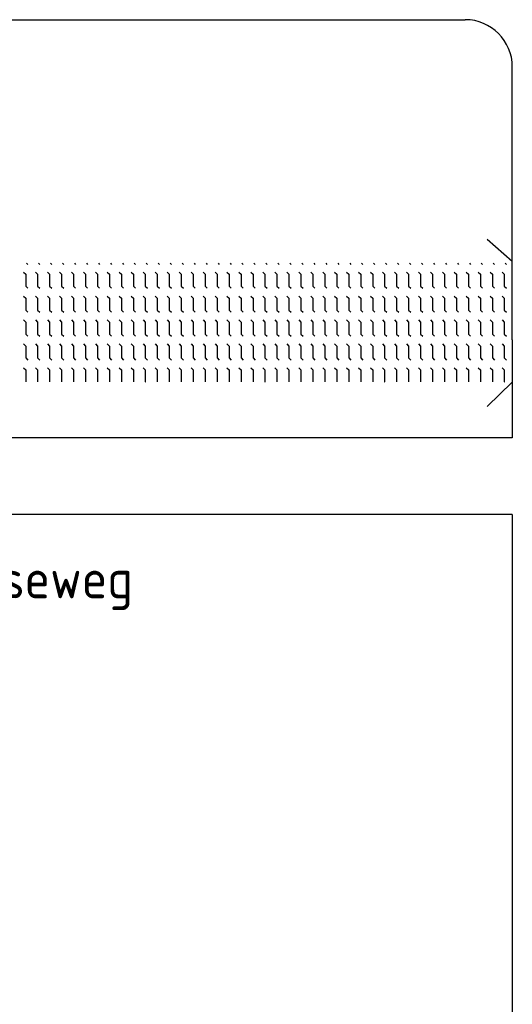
# Model space of a CAD drawing. Header units: metres. Extents: x 361 to 17834, y -7429 to 4908.
# Tile 23 of 29: x 11358 to 11558, y -162 to 236. Entities that reach past the tile are written whole.
import ezdxf

# ---------------------------------------------------------------- set-up
doc = ezdxf.new("R2010")
doc.units = ezdxf.units.M
doc.layers.add('VBL-XX-ONDERGROND', color=7, linetype='Continuous')
doc.styles.add('ISO', font='ISO.SHX')

# ---------------------------------------------------------------- blocks, each defined once
blk = doc.blocks.new('*X32')
at = {"color": 0}
for p, q in [((-832.2, 2673), (-824.7, 2680.5)), ((-775.5, 2653.5), (-762, 2667)), ((-762, 2667), (-685.8, 2667)), ((-685.8, 2667), (-672.3, 2680.5)), ((-623.1, 2653.5), (-609.6, 2667)), ((-609.6, 2667), (-533.4, 2667)), ((-533.4, 2667), (-519.9, 2680.5)), ((-470.7, 2653.5), (-457.2, 2667)), ((-457.2, 2667), (-381, 2667)), ((-381, 2667), (-367.5, 2680.5)), ((-318.3, 2653.5), (-304.8, 2667)), ((-304.8, 2667), (-228.6, 2667)), ((-228.6, 2667), (-215.1, 2680.5)), ((-165.9, 2653.5), (-152.4, 2667)), ((-152.4, 2667), (-76.2, 2667)), ((-76.2, 2667), (-76, 2667.2)), ((-832.2, 2596.8), (-824.7, 2604.3)), ((-775.5, 2577.3), (-762, 2590.8)), ((-762, 2590.8), (-685.8, 2590.8)), ((-685.8, 2590.8), (-672.3, 2604.3)), ((-623.1, 2577.3), (-609.6, 2590.8)), ((-609.6, 2590.8), (-533.4, 2590.8)), ((-533.4, 2590.8), (-519.9, 2604.3)), ((-470.7, 2577.3), (-457.2, 2590.8)), ((-457.2, 2590.8), (-381, 2590.8)), ((-381, 2590.8), (-367.5, 2604.3)), ((-318.3, 2577.3), (-304.8, 2590.8)), ((-304.8, 2590.8), (-228.6, 2590.8)), ((-228.6, 2590.8), (-215.1, 2604.3)), ((-165.9, 2577.3), (-152.4, 2590.8)), ((-152.4, 2590.8), (-76.2, 2590.8)), ((-76.2, 2590.8), (-76, 2591)), ((-832.2, 2520.6), (-824.7, 2528.1)), ((-775.5, 2501.1), (-762, 2514.6)), ((-762, 2514.6), (-685.8, 2514.6)), ((-685.8, 2514.6), (-672.3, 2528.1)), ((-623.1, 2501.1), (-609.6, 2514.6)), ((-609.6, 2514.6), (-533.4, 2514.6)), ((-533.4, 2514.6), (-519.9, 2528.1)), ((-470.7, 2501.1), (-457.2, 2514.6)), ((-457.2, 2514.6), (-381, 2514.6)), ((-381, 2514.6), (-367.5, 2528.1)), ((-318.3, 2501.1), (-304.8, 2514.6)), ((-304.8, 2514.6), (-228.6, 2514.6)), ((-228.6, 2514.6), (-215.1, 2528.1)), ((-165.9, 2501.1), (-152.4, 2514.6)), ((-152.4, 2514.6), (-76.2, 2514.6)), ((-76.2, 2514.6), (-76, 2514.8)), ((-832.2, 2444.4), (-824.7, 2451.9)), ((-685.8, 2438.4), (-672.3, 2451.9)), ((-533.4, 2438.4), (-519.9, 2451.9)), ((-381, 2438.4), (-367.5, 2451.9)), ((-228.6, 2438.4), (-215.1, 2451.9)), ((-775.5, 2424.9), (-762, 2438.4)), ((-762, 2438.4), (-685.8, 2438.4)), ((-623.1, 2424.9), (-609.6, 2438.4)), ((-609.6, 2438.4), (-533.4, 2438.4)), ((-470.7, 2424.9), (-457.2, 2438.4)), ((-457.2, 2438.4), (-381, 2438.4)), ((-318.3, 2424.9), (-304.8, 2438.4)), ((-304.8, 2438.4), (-228.6, 2438.4)), ((-165.9, 2424.9), (-152.4, 2438.4)), ((-152.4, 2438.4), (-76.2, 2438.4)), ((-76.2, 2438.4), (-76, 2438.6)), ((-832.2, 2368.2), (-824.7, 2375.7)), ((-775.5, 2348.7), (-762, 2362.2)), ((-762, 2362.2), (-685.8, 2362.2)), ((-685.8, 2362.2), (-672.3, 2375.7)), ((-623.1, 2348.7), (-609.6, 2362.2)), ((-609.6, 2362.2), (-533.4, 2362.2)), ((-533.4, 2362.2), (-519.9, 2375.7)), ((-470.7, 2348.7), (-457.2, 2362.2)), ((-457.2, 2362.2), (-381, 2362.2)), ((-381, 2362.2), (-367.5, 2375.7)), ((-318.3, 2348.7), (-304.8, 2362.2)), ((-304.8, 2362.2), (-228.6, 2362.2)), ((-228.6, 2362.2), (-215.1, 2375.7)), ((-165.9, 2348.7), (-152.4, 2362.2)), ((-152.4, 2362.2), (-76.2, 2362.2)), ((-76.2, 2362.2), (-76, 2362.4)), ((-832.2, 2292), (-824.7, 2299.5)), ((-775.5, 2272.5), (-762, 2286)), ((-762, 2286), (-685.8, 2286)), ((-685.8, 2286), (-672.3, 2299.5)), ((-623.1, 2272.5), (-609.6, 2286)), ((-609.6, 2286), (-533.4, 2286)), ((-533.4, 2286), (-519.9, 2299.5)), ((-470.7, 2272.5), (-457.2, 2286)), ((-457.2, 2286), (-381, 2286)), ((-381, 2286), (-367.5, 2299.5)), ((-318.3, 2272.5), (-304.8, 2286)), ((-304.8, 2286), (-228.6, 2286)), ((-228.6, 2286), (-215.1, 2299.5)), ((-165.9, 2272.5), (-152.4, 2286)), ((-152.4, 2286), (-76.2, 2286)), ((-76.2, 2286), (-76, 2286.2)), ((-832.2, 2215.8), (-824.7, 2223.3)), ((-775.5, 2196.3), (-762, 2209.8)), ((-762, 2209.8), (-685.8, 2209.8)), ((-685.8, 2209.8), (-672.3, 2223.3)), ((-623.1, 2196.3), (-609.6, 2209.8)), ((-609.6, 2209.8), (-533.4, 2209.8)), ((-533.4, 2209.8), (-519.9, 2223.3)), ((-470.7, 2196.3), (-457.2, 2209.8)), ((-457.2, 2209.8), (-381, 2209.8)), ((-381, 2209.8), (-367.5, 2223.3)), ((-318.3, 2196.3), (-304.8, 2209.8)), ((-304.8, 2209.8), (-228.6, 2209.8)), ((-228.6, 2209.8), (-215.1, 2223.3)), ((-165.9, 2196.3), (-152.4, 2209.8)), ((-152.4, 2209.8), (-76.2, 2209.8)), ((-76.2, 2209.8), (-76, 2210)), ((-832.2, 2139.6), (-824.7, 2147.1)), ((-775.5, 2120.1), (-762, 2133.6)), ((-762, 2133.6), (-685.8, 2133.6)), ((-685.8, 2133.6), (-672.3, 2147.1)), ((-623.1, 2120.1), (-609.6, 2133.6)), ((-609.6, 2133.6), (-533.4, 2133.6)), ((-533.4, 2133.6), (-519.9, 2147.1)), ((-470.7, 2120.1), (-457.2, 2133.6)), ((-457.2, 2133.6), (-381, 2133.6)), ((-381, 2133.6), (-367.5, 2147.1)), ((-318.3, 2120.1), (-304.8, 2133.6)), ((-304.8, 2133.6), (-228.6, 2133.6)), ((-228.6, 2133.6), (-215.1, 2147.1)), ((-165.9, 2120.1), (-152.4, 2133.6)), ((-152.4, 2133.6), (-76.2, 2133.6)), ((-76.2, 2133.6), (-76, 2133.8)), ((-832.2, 2063.4), (-824.7, 2070.9)), ((-685.8, 2057.4), (-672.3, 2070.9)), ((-533.4, 2057.4), (-519.9, 2070.9)), ((-381, 2057.4), (-367.5, 2070.9)), ((-228.6, 2057.4), (-215.1, 2070.9)), ((-775.5, 2043.9), (-762, 2057.4)), ((-762, 2057.4), (-685.8, 2057.4)), ((-623.1, 2043.9), (-609.6, 2057.4)), ((-609.6, 2057.4), (-533.4, 2057.4)), ((-470.7, 2043.9), (-457.2, 2057.4)), ((-457.2, 2057.4), (-381, 2057.4)), ((-318.3, 2043.9), (-304.8, 2057.4)), ((-304.8, 2057.4), (-228.6, 2057.4)), ((-165.9, 2043.9), (-152.4, 2057.4)), ((-152.4, 2057.4), (-76.2, 2057.4)), ((-76.2, 2057.4), (-76, 2057.6)), ((-832.2, 1987.2), (-824.7, 1994.7)), ((-775.5, 1967.7), (-762, 1981.2)), ((-762, 1981.2), (-685.8, 1981.2)), ((-685.8, 1981.2), (-672.3, 1994.7)), ((-623.1, 1967.7), (-609.6, 1981.2)), ((-609.6, 1981.2), (-533.4, 1981.2)), ((-533.4, 1981.2), (-519.9, 1994.7)), ((-470.7, 1967.7), (-457.2, 1981.2)), ((-457.2, 1981.2), (-381, 1981.2)), ((-381, 1981.2), (-367.5, 1994.7)), ((-318.3, 1967.7), (-304.8, 1981.2)), ((-304.8, 1981.2), (-228.6, 1981.2)), ((-228.6, 1981.2), (-215.1, 1994.7)), ((-165.9, 1967.7), (-152.4, 1981.2)), ((-152.4, 1981.2), (-76.2, 1981.2)), ((-76.2, 1981.2), (-76, 1981.4)), ((-832.2, 1911), (-824.7, 1918.5)), ((-775.5, 1891.5), (-762, 1905)), ((-762, 1905), (-685.8, 1905)), ((-685.8, 1905), (-672.3, 1918.5)), ((-623.1, 1891.5), (-609.6, 1905)), ((-609.6, 1905), (-533.4, 1905)), ((-533.4, 1905), (-519.9, 1918.5)), ((-470.7, 1891.5), (-457.2, 1905)), ((-457.2, 1905), (-381, 1905)), ((-381, 1905), (-367.5, 1918.5)), ((-318.3, 1891.5), (-304.8, 1905)), ((-304.8, 1905), (-228.6, 1905)), ((-228.6, 1905), (-215.1, 1918.5)), ((-165.9, 1891.5), (-152.4, 1905)), ((-152.4, 1905), (-76.2, 1905)), ((-76.2, 1905), (-76, 1905.2)), ((-832.2, 1834.8), (-824.7, 1842.3)), ((-775.5, 1815.3), (-762, 1828.8)), ((-762, 1828.8), (-685.8, 1828.8)), ((-685.8, 1828.8), (-672.3, 1842.3)), ((-623.1, 1815.3), (-609.6, 1828.8)), ((-609.6, 1828.8), (-533.4, 1828.8)), ((-533.4, 1828.8), (-519.9, 1842.3)), ((-470.7, 1815.3), (-457.2, 1828.8)), ((-457.2, 1828.8), (-381, 1828.8)), ((-381, 1828.8), (-367.5, 1842.3)), ((-318.3, 1815.3), (-304.8, 1828.8)), ((-304.8, 1828.8), (-228.6, 1828.8)), ((-228.6, 1828.8), (-215.1, 1842.3)), ((-165.9, 1815.3), (-152.4, 1828.8)), ((-152.4, 1828.8), (-76.2, 1828.8)), ((-76.2, 1828.8), (-76, 1829)), ((-832.2, 1758.6), (-824.7, 1766.1)), ((-685.8, 1752.6), (-672.3, 1766.1)), ((-533.4, 1752.6), (-519.9, 1766.1)), ((-381, 1752.6), (-367.5, 1766.1)), ((-228.6, 1752.6), (-215.1, 1766.1)), ((-775.5, 1739.1), (-762, 1752.6)), ((-762, 1752.6), (-685.8, 1752.6)), ((-623.1, 1739.1), (-609.6, 1752.6)), ((-609.6, 1752.6), (-533.4, 1752.6)), ((-470.7, 1739.1), (-457.2, 1752.6)), ((-457.2, 1752.6), (-381, 1752.6)), ((-318.3, 1739.1), (-304.8, 1752.6)), ((-304.8, 1752.6), (-228.6, 1752.6)), ((-165.9, 1739.1), (-152.4, 1752.6)), ((-152.4, 1752.6), (-76.2, 1752.6)), ((-76.2, 1752.6), (-76, 1752.8)), ((-832.2, 1682.4), (-824.7, 1689.9)), ((-775.5, 1662.9), (-762, 1676.4)), ((-762, 1676.4), (-685.8, 1676.4)), ((-685.8, 1676.4), (-672.3, 1689.9)), ((-623.1, 1662.9), (-609.6, 1676.4)), ((-609.6, 1676.4), (-533.4, 1676.4)), ((-533.4, 1676.4), (-519.9, 1689.9)), ((-470.7, 1662.9), (-457.2, 1676.4)), ((-457.2, 1676.4), (-381, 1676.4)), ((-381, 1676.4), (-367.5, 1689.9)), ((-318.3, 1662.9), (-304.8, 1676.4)), ((-304.8, 1676.4), (-228.6, 1676.4)), ((-228.6, 1676.4), (-215.1, 1689.9)), ((-165.9, 1662.9), (-152.4, 1676.4)), ((-152.4, 1676.4), (-76.2, 1676.4)), ((-76.2, 1676.4), (-76, 1676.6)), ((-832.2, 1606.2), (-824.7, 1613.7)), ((-775.5, 1586.7), (-762, 1600.2)), ((-762, 1600.2), (-685.8, 1600.2)), ((-685.8, 1600.2), (-672.3, 1613.7)), ((-623.1, 1586.7), (-609.6, 1600.2)), ((-609.6, 1600.2), (-533.4, 1600.2)), ((-533.4, 1600.2), (-519.9, 1613.7)), ((-470.7, 1586.7), (-457.2, 1600.2)), ((-457.2, 1600.2), (-381, 1600.2)), ((-381, 1600.2), (-367.5, 1613.7)), ((-318.3, 1586.7), (-304.8, 1600.2)), ((-304.8, 1600.2), (-228.6, 1600.2)), ((-228.6, 1600.2), (-215.1, 1613.7)), ((-165.9, 1586.7), (-152.4, 1600.2)), ((-152.4, 1600.2), (-76.2, 1600.2)), ((-76.2, 1600.2), (-76, 1600.4)), ((-832.2, 1530), (-824.7, 1537.5)), ((-775.5, 1510.5), (-762, 1524)), ((-762, 1524), (-685.8, 1524)), ((-685.8, 1524), (-672.3, 1537.5)), ((-623.1, 1510.5), (-609.6, 1524)), ((-609.6, 1524), (-533.4, 1524)), ((-533.4, 1524), (-519.9, 1537.5)), ((-470.7, 1510.5), (-457.2, 1524)), ((-457.2, 1524), (-381, 1524)), ((-381, 1524), (-367.5, 1537.5)), ((-318.3, 1510.5), (-304.8, 1524)), ((-304.8, 1524), (-228.6, 1524)), ((-228.6, 1524), (-215.1, 1537.5)), ((-165.9, 1510.5), (-152.4, 1524)), ((-152.4, 1524), (-76.2, 1524)), ((-76.2, 1524), (-76, 1524.2)), ((-832.2, 1453.8), (-824.7, 1461.3)), ((-775.5, 1434.3), (-762, 1447.8)), ((-762, 1447.8), (-685.8, 1447.8)), ((-685.8, 1447.8), (-672.3, 1461.3)), ((-623.1, 1434.3), (-609.6, 1447.8)), ((-609.6, 1447.8), (-533.4, 1447.8)), ((-533.4, 1447.8), (-519.9, 1461.3)), ((-470.7, 1434.3), (-457.2, 1447.8)), ((-457.2, 1447.8), (-381, 1447.8)), ((-381, 1447.8), (-367.5, 1461.3)), ((-318.3, 1434.3), (-304.8, 1447.8)), ((-304.8, 1447.8), (-228.6, 1447.8)), ((-228.6, 1447.8), (-215.1, 1461.3)), ((-165.9, 1434.3), (-152.4, 1447.8)), ((-152.4, 1447.8), (-76.2, 1447.8)), ((-76.2, 1447.8), (-76, 1448)), ((-832.2, 1377.6), (-824.7, 1385.1)), ((-685.8, 1371.6), (-672.3, 1385.1)), ((-533.4, 1371.6), (-519.9, 1385.1)), ((-381, 1371.6), (-367.5, 1385.1)), ((-228.6, 1371.6), (-215.1, 1385.1)), ((-775.5, 1358.1), (-762, 1371.6)), ((-762, 1371.6), (-685.8, 1371.6)), ((-623.1, 1358.1), (-609.6, 1371.6)), ((-609.6, 1371.6), (-533.4, 1371.6)), ((-470.7, 1358.1), (-457.2, 1371.6)), ((-457.2, 1371.6), (-381, 1371.6)), ((-318.3, 1358.1), (-304.8, 1371.6)), ((-304.8, 1371.6), (-228.6, 1371.6)), ((-165.9, 1358.1), (-152.4, 1371.6)), ((-152.4, 1371.6), (-76.2, 1371.6)), ((-76.2, 1371.6), (-76, 1371.8)), ((-832.2, 1301.4), (-824.7, 1308.9)), ((-775.5, 1281.9), (-762, 1295.4)), ((-762, 1295.4), (-685.8, 1295.4)), ((-685.8, 1295.4), (-672.3, 1308.9)), ((-623.1, 1281.9), (-609.6, 1295.4)), ((-609.6, 1295.4), (-533.4, 1295.4)), ((-533.4, 1295.4), (-519.9, 1308.9)), ((-470.7, 1281.9), (-457.2, 1295.4)), ((-457.2, 1295.4), (-381, 1295.4)), ((-381, 1295.4), (-367.5, 1308.9)), ((-318.3, 1281.9), (-304.8, 1295.4)), ((-304.8, 1295.4), (-228.6, 1295.4)), ((-228.6, 1295.4), (-215.1, 1308.9)), ((-165.9, 1281.9), (-152.4, 1295.4)), ((-152.4, 1295.4), (-76.2, 1295.4)), ((-76.2, 1295.4), (-76, 1295.6)), ((-832.2, 1225.2), (-824.7, 1232.7)), ((-775.5, 1205.7), (-762, 1219.2)), ((-762, 1219.2), (-685.8, 1219.2)), ((-685.8, 1219.2), (-672.3, 1232.7)), ((-623.1, 1205.7), (-609.6, 1219.2)), ((-609.6, 1219.2), (-533.4, 1219.2)), ((-533.4, 1219.2), (-519.9, 1232.7)), ((-470.7, 1205.7), (-457.2, 1219.2)), ((-457.2, 1219.2), (-381, 1219.2)), ((-381, 1219.2), (-367.5, 1232.7)), ((-318.3, 1205.7), (-304.8, 1219.2)), ((-304.8, 1219.2), (-228.6, 1219.2)), ((-228.6, 1219.2), (-215.1, 1232.7)), ((-165.9, 1205.7), (-152.4, 1219.2)), ((-152.4, 1219.2), (-76.2, 1219.2)), ((-76.2, 1219.2), (-76, 1219.4)), ((-832.2, 1149), (-824.7, 1156.5)), ((-775.5, 1129.5), (-762, 1143)), ((-762, 1143), (-685.8, 1143)), ((-685.8, 1143), (-672.3, 1156.5)), ((-623.1, 1129.5), (-609.6, 1143)), ((-609.6, 1143), (-533.4, 1143)), ((-533.4, 1143), (-519.9, 1156.5)), ((-470.7, 1129.5), (-457.2, 1143)), ((-457.2, 1143), (-381, 1143)), ((-381, 1143), (-367.5, 1156.5)), ((-318.3, 1129.5), (-304.8, 1143)), ((-304.8, 1143), (-228.6, 1143)), ((-228.6, 1143), (-215.1, 1156.5)), ((-165.9, 1129.5), (-152.4, 1143)), ((-152.4, 1143), (-76.2, 1143)), ((-76.2, 1143), (-76, 1143.2)), ((-832.2, 1072.8), (-824.7, 1080.3)), ((-775.5, 1053.3), (-762, 1066.8)), ((-762, 1066.8), (-685.8, 1066.8)), ((-685.8, 1066.8), (-672.3, 1080.3)), ((-623.1, 1053.3), (-609.6, 1066.8)), ((-609.6, 1066.8), (-533.4, 1066.8)), ((-533.4, 1066.8), (-519.9, 1080.3)), ((-470.7, 1053.3), (-457.2, 1066.8)), ((-457.2, 1066.8), (-381, 1066.8)), ((-381, 1066.8), (-367.5, 1080.3)), ((-318.3, 1053.3), (-304.8, 1066.8)), ((-304.8, 1066.8), (-228.6, 1066.8)), ((-228.6, 1066.8), (-215.1, 1080.3)), ((-165.9, 1053.3), (-152.4, 1066.8)), ((-152.4, 1066.8), (-76.2, 1066.8)), ((-76.2, 1066.8), (-76, 1067)), ((-832.2, 996.6), (-824.7, 1004.1)), ((-685.8, 990.6), (-672.3, 1004.1)), ((-533.4, 990.6), (-519.9, 1004.1)), ((-381, 990.6), (-367.5, 1004.1)), ((-228.6, 990.6), (-215.1, 1004.1)), ((-775.5, 977.1), (-762, 990.6)), ((-762, 990.6), (-685.8, 990.6)), ((-623.1, 977.1), (-609.6, 990.6)), ((-609.6, 990.6), (-533.4, 990.6)), ((-470.7, 977.1), (-457.2, 990.6)), ((-457.2, 990.6), (-381, 990.6)), ((-318.3, 977.1), (-304.8, 990.6)), ((-304.8, 990.6), (-228.6, 990.6)), ((-165.9, 977.1), (-152.4, 990.6)), ((-152.4, 990.6), (-76.2, 990.6)), ((-76.2, 990.6), (-76, 990.8)), ((-832.2, 920.4), (-824.7, 927.9)), ((-775.5, 900.9), (-762, 914.4)), ((-762, 914.4), (-685.8, 914.4)), ((-685.8, 914.4), (-672.3, 927.9)), ((-623.1, 900.9), (-609.6, 914.4)), ((-609.6, 914.4), (-533.4, 914.4)), ((-533.4, 914.4), (-519.9, 927.9)), ((-470.7, 900.9), (-457.2, 914.4)), ((-457.2, 914.4), (-381, 914.4)), ((-381, 914.4), (-367.5, 927.9)), ((-318.3, 900.9), (-304.8, 914.4)), ((-304.8, 914.4), (-228.6, 914.4)), ((-228.6, 914.4), (-215.1, 927.9)), ((-165.9, 900.9), (-152.4, 914.4)), ((-152.4, 914.4), (-76.2, 914.4)), ((-76.2, 914.4), (-76, 914.6)), ((-832.2, 844.2), (-824.7, 851.7)), ((-775.5, 824.7), (-762, 838.2)), ((-762, 838.2), (-685.8, 838.2)), ((-685.8, 838.2), (-672.3, 851.7)), ((-623.1, 824.7), (-609.6, 838.2)), ((-609.6, 838.2), (-533.4, 838.2)), ((-533.4, 838.2), (-519.9, 851.7)), ((-470.7, 824.7), (-457.2, 838.2)), ((-457.2, 838.2), (-381, 838.2)), ((-381, 838.2), (-367.5, 851.7)), ((-318.3, 824.7), (-304.8, 838.2)), ((-304.8, 838.2), (-228.6, 838.2)), ((-228.6, 838.2), (-215.1, 851.7)), ((-165.9, 824.7), (-152.4, 838.2)), ((-152.4, 838.2), (-76.2, 838.2)), ((-76.2, 838.2), (-76, 838.4)), ((-832.2, 768), (-824.7, 775.5)), ((-775.5, 748.5), (-762, 762)), ((-762, 762), (-685.8, 762)), ((-685.8, 762), (-672.3, 775.5)), ((-623.1, 748.5), (-609.6, 762)), ((-609.6, 762), (-533.4, 762)), ((-533.4, 762), (-519.9, 775.5)), ((-470.7, 748.5), (-457.2, 762)), ((-457.2, 762), (-381, 762)), ((-381, 762), (-367.5, 775.5)), ((-318.3, 748.5), (-304.8, 762)), ((-304.8, 762), (-228.6, 762)), ((-228.6, 762), (-215.1, 775.5)), ((-165.9, 748.5), (-152.4, 762)), ((-152.4, 762), (-76.2, 762)), ((-76.2, 762), (-76, 762.2)), ((-832.2, 691.8), (-824.7, 699.3)), ((-685.8, 685.8), (-672.3, 699.3)), ((-533.4, 685.8), (-519.9, 699.3)), ((-381, 685.8), (-367.5, 699.3)), ((-228.6, 685.8), (-215.1, 699.3)), ((-775.5, 672.3), (-762, 685.8)), ((-762, 685.8), (-685.8, 685.8)), ((-623.1, 672.3), (-609.6, 685.8)), ((-609.6, 685.8), (-533.4, 685.8)), ((-470.7, 672.3), (-457.2, 685.8)), ((-457.2, 685.8), (-381, 685.8)), ((-318.3, 672.3), (-304.8, 685.8)), ((-304.8, 685.8), (-228.6, 685.8)), ((-165.9, 672.3), (-152.4, 685.8)), ((-152.4, 685.8), (-76.2, 685.8)), ((-76.2, 685.8), (-76, 686)), ((-832.2, 615.6), (-824.7, 623.1)), ((-775.5, 596.1), (-762, 609.6)), ((-762, 609.6), (-685.8, 609.6)), ((-685.8, 609.6), (-672.3, 623.1)), ((-623.1, 596.1), (-609.6, 609.6)), ((-609.6, 609.6), (-533.4, 609.6)), ((-533.4, 609.6), (-519.9, 623.1)), ((-470.7, 596.1), (-457.2, 609.6)), ((-457.2, 609.6), (-381, 609.6)), ((-381, 609.6), (-367.5, 623.1)), ((-318.3, 596.1), (-304.8, 609.6)), ((-304.8, 609.6), (-228.6, 609.6)), ((-228.6, 609.6), (-215.1, 623.1)), ((-165.9, 596.1), (-152.4, 609.6)), ((-152.4, 609.6), (-76.2, 609.6)), ((-76.2, 609.6), (-76, 609.8)), ((-832.2, 539.4), (-824.7, 546.9)), ((-775.5, 519.9), (-762, 533.4)), ((-762, 533.4), (-685.8, 533.4)), ((-685.8, 533.4), (-672.3, 546.9)), ((-623.1, 519.9), (-609.6, 533.4)), ((-609.6, 533.4), (-533.4, 533.4)), ((-533.4, 533.4), (-519.9, 546.9)), ((-470.7, 519.9), (-457.2, 533.4)), ((-457.2, 533.4), (-381, 533.4)), ((-381, 533.4), (-367.5, 546.9)), ((-318.3, 519.9), (-304.8, 533.4)), ((-304.8, 533.4), (-228.6, 533.4)), ((-228.6, 533.4), (-215.1, 546.9)), ((-165.9, 519.9), (-152.4, 533.4)), ((-152.4, 533.4), (-76.2, 533.4)), ((-76.2, 533.4), (-76, 533.6)), ((-832.2, 463.2), (-824.7, 470.7)), ((-775.5, 443.7), (-762, 457.2)), ((-762, 457.2), (-685.8, 457.2)), ((-685.8, 457.2), (-672.3, 470.7)), ((-623.1, 443.7), (-609.6, 457.2)), ((-609.6, 457.2), (-533.4, 457.2)), ((-533.4, 457.2), (-519.9, 470.7)), ((-470.7, 443.7), (-457.2, 457.2)), ((-457.2, 457.2), (-381, 457.2)), ((-381, 457.2), (-367.5, 470.7)), ((-318.3, 443.7), (-304.8, 457.2)), ((-304.8, 457.2), (-228.6, 457.2)), ((-228.6, 457.2), (-215.1, 470.7)), ((-165.9, 443.7), (-152.4, 457.2)), ((-152.4, 457.2), (-76.2, 457.2)), ((-76.2, 457.2), (-76, 457.4)), ((-832.2, 387), (-824.7, 394.5)), ((-775.5, 367.5), (-762, 381)), ((-762, 381), (-685.8, 381)), ((-685.8, 381), (-672.3, 394.5)), ((-623.1, 367.5), (-609.6, 381)), ((-609.6, 381), (-533.4, 381)), ((-533.4, 381), (-519.9, 394.5)), ((-470.7, 367.5), (-457.2, 381)), ((-457.2, 381), (-381, 381)), ((-381, 381), (-367.5, 394.5)), ((-318.3, 367.5), (-304.8, 381)), ((-304.8, 381), (-228.6, 381)), ((-228.6, 381), (-215.1, 394.5)), ((-165.9, 367.5), (-152.4, 381)), ((-152.4, 381), (-76.2, 381)), ((-76.2, 381), (-76, 381.2)), ((-832.2, 310.8), (-824.7, 318.3)), ((-685.8, 304.8), (-672.3, 318.3)), ((-533.4, 304.8), (-519.9, 318.3)), ((-381, 304.8), (-367.5, 318.3)), ((-228.6, 304.8), (-215.1, 318.3)), ((-775.5, 291.3), (-762, 304.8)), ((-762, 304.8), (-685.8, 304.8)), ((-623.1, 291.3), (-609.6, 304.8)), ((-609.6, 304.8), (-533.4, 304.8)), ((-470.7, 291.3), (-457.2, 304.8)), ((-457.2, 304.8), (-381, 304.8)), ((-318.3, 291.3), (-304.8, 304.8)), ((-304.8, 304.8), (-228.6, 304.8)), ((-165.9, 291.3), (-152.4, 304.8)), ((-152.4, 304.8), (-76.2, 304.8)), ((-76.2, 304.8), (-76, 305)), ((-832.2, 234.6), (-824.7, 242.1)), ((-775.5, 215.1), (-762, 228.6)), ((-762, 228.6), (-685.8, 228.6)), ((-685.8, 228.6), (-672.3, 242.1)), ((-623.1, 215.1), (-609.6, 228.6)), ((-609.6, 228.6), (-533.4, 228.6)), ((-533.4, 228.6), (-519.9, 242.1)), ((-470.7, 215.1), (-457.2, 228.6)), ((-457.2, 228.6), (-381, 228.6)), ((-381, 228.6), (-367.5, 242.1)), ((-318.3, 215.1), (-304.8, 228.6)), ((-304.8, 228.6), (-228.6, 228.6)), ((-228.6, 228.6), (-215.1, 242.1)), ((-165.9, 215.1), (-152.4, 228.6)), ((-152.4, 228.6), (-76.2, 228.6)), ((-76.2, 228.6), (-76, 228.8)), ((-832.2, 158.4), (-824.7, 165.9)), ((-775.5, 138.9), (-762, 152.4)), ((-762, 152.4), (-685.8, 152.4)), ((-685.8, 152.4), (-672.3, 165.9)), ((-623.1, 138.9), (-609.6, 152.4)), ((-609.6, 152.4), (-533.4, 152.4)), ((-533.4, 152.4), (-519.9, 165.9)), ((-470.7, 138.9), (-457.2, 152.4)), ((-457.2, 152.4), (-381, 152.4)), ((-381, 152.4), (-367.5, 165.9)), ((-318.3, 138.9), (-304.8, 152.4)), ((-304.8, 152.4), (-228.6, 152.4)), ((-228.6, 152.4), (-215.1, 165.9)), ((-165.9, 138.9), (-152.4, 152.4)), ((-152.4, 152.4), (-76.2, 152.4)), ((-76.2, 152.4), (-76, 152.6)), ((-832.2, 82.2), (-824.7, 89.7)), ((-775.5, 62.7), (-762, 76.2)), ((-762, 76.2), (-685.8, 76.2)), ((-685.8, 76.2), (-672.3, 89.7)), ((-623.1, 62.7), (-609.6, 76.2)), ((-609.6, 76.2), (-533.4, 76.2)), ((-533.4, 76.2), (-519.9, 89.7)), ((-470.7, 62.7), (-457.2, 76.2)), ((-457.2, 76.2), (-381, 76.2)), ((-381, 76.2), (-367.5, 89.7)), ((-318.3, 62.7), (-304.8, 76.2)), ((-304.8, 76.2), (-228.6, 76.2)), ((-228.6, 76.2), (-215.1, 89.7)), ((-165.9, 62.7), (-152.4, 76.2)), ((-152.4, 76.2), (-76.2, 76.2)), ((-76.2, 76.2), (-76, 76.4)), ((-832.2, 6), (-824.7, 13.5)), ((-762, 0), (-685.8, 0)), ((-685.8, 0), (-672.3, 13.5)), ((-609.6, 0), (-533.4, 0)), ((-533.4, 0), (-519.9, 13.5)), ((-457.2, 0), (-381, 0)), ((-381, 0), (-367.5, 13.5)), ((-304.8, 0), (-228.6, 0)), ((-228.6, 0), (-215.1, 13.5)), ((-152.4, 0), (-76.2, 0)), ((-76.2, 0), (-76, 0.2)), ((-775.5, -13.5), (-762, 0)), ((-623.1, -13.5), (-609.6, 0)), ((-470.7, -13.5), (-457.2, 0)), ((-318.3, -13.5), (-304.8, 0)), ((-165.9, -13.5), (-152.4, 0)), ((-832.2, -70.2), (-824.7, -62.7)), ((-775.5, -89.7), (-762, -76.2)), ((-762, -76.2), (-685.8, -76.2)), ((-685.8, -76.2), (-672.3, -62.7)), ((-623.1, -89.7), (-609.6, -76.2)), ((-609.6, -76.2), (-533.4, -76.2)), ((-533.4, -76.2), (-519.9, -62.7)), ((-470.7, -89.7), (-457.2, -76.2)), ((-457.2, -76.2), (-381, -76.2)), ((-381, -76.2), (-367.5, -62.7)), ((-318.3, -89.7), (-304.8, -76.2)), ((-304.8, -76.2), (-228.6, -76.2)), ((-228.6, -76.2), (-215.1, -62.7)), ((-165.9, -89.7), (-152.4, -76.2)), ((-152.4, -76.2), (-76.2, -76.2)), ((-76.2, -76.2), (-76, -76)), ((-832.2, -146.4), (-824.7, -138.9)), ((-775.5, -165.9), (-762, -152.4)), ((-762, -152.4), (-685.8, -152.4)), ((-685.8, -152.4), (-672.3, -138.9)), ((-623.1, -165.9), (-609.6, -152.4)), ((-609.6, -152.4), (-533.4, -152.4)), ((-533.4, -152.4), (-519.9, -138.9)), ((-470.7, -165.9), (-457.2, -152.4)), ((-457.2, -152.4), (-381, -152.4)), ((-381, -152.4), (-367.5, -138.9)), ((-318.3, -165.9), (-304.8, -152.4)), ((-304.8, -152.4), (-228.6, -152.4)), ((-228.6, -152.4), (-215.1, -138.9)), ((-165.9, -165.9), (-152.4, -152.4)), ((-152.4, -152.4), (-76.2, -152.4)), ((-76.2, -152.4), (-76, -152.2)), ((-832.2, -222.6), (-824.7, -215.1)), ((-775.5, -242.1), (-762, -228.6)), ((-762, -228.6), (-685.8, -228.6)), ((-685.8, -228.6), (-672.3, -215.1)), ((-623.1, -242.1), (-609.6, -228.6)), ((-609.6, -228.6), (-533.4, -228.6)), ((-533.4, -228.6), (-519.9, -215.1)), ((-470.7, -242.1), (-457.2, -228.6)), ((-457.2, -228.6), (-381, -228.6)), ((-381, -228.6), (-367.5, -215.1)), ((-318.3, -242.1), (-304.8, -228.6)), ((-304.8, -228.6), (-228.6, -228.6)), ((-228.6, -228.6), (-215.1, -215.1)), ((-165.9, -242.1), (-152.4, -228.6)), ((-152.4, -228.6), (-76.2, -228.6)), ((-76.2, -228.6), (-76, -228.4)), ((-832.2, -298.8), (-824.7, -291.3)), ((-775.5, -318.3), (-762, -304.8)), ((-762, -304.8), (-685.8, -304.8)), ((-685.8, -304.8), (-672.3, -291.3)), ((-623.1, -318.3), (-609.6, -304.8)), ((-609.6, -304.8), (-533.4, -304.8)), ((-533.4, -304.8), (-519.9, -291.3)), ((-470.7, -318.3), (-457.2, -304.8)), ((-457.2, -304.8), (-381, -304.8)), ((-381, -304.8), (-367.5, -291.3)), ((-318.3, -318.3), (-304.8, -304.8)), ((-304.8, -304.8), (-228.6, -304.8)), ((-228.6, -304.8), (-215.1, -291.3)), ((-165.9, -318.3), (-152.4, -304.8)), ((-152.4, -304.8), (-76.2, -304.8)), ((-76.2, -304.8), (-76, -304.6)), ((-832.2, -375), (-824.7, -367.5)), ((-685.8, -381), (-672.3, -367.5)), ((-533.4, -381), (-519.9, -367.5)), ((-381, -381), (-367.5, -367.5)), ((-228.6, -381), (-215.1, -367.5)), ((-775.5, -394.5), (-762, -381)), ((-762, -381), (-685.8, -381)), ((-623.1, -394.5), (-609.6, -381)), ((-609.6, -381), (-533.4, -381)), ((-470.7, -394.5), (-457.2, -381)), ((-457.2, -381), (-381, -381)), ((-318.3, -394.5), (-304.8, -381)), ((-304.8, -381), (-228.6, -381)), ((-165.9, -394.5), (-152.4, -381)), ((-152.4, -381), (-76.2, -381)), ((-76.2, -381), (-76, -380.8))]:
    blk.add_line(p, q, dxfattribs=at)

msp = doc.modelspace()

# ---------------------------------------------------------------- linework, layer by layer
at = {"layer": 'VBL-XX-ONDERGROND', "color": 7}
for p, q in [((11158.596, 236.189, 181985616.911), (11538.716, 236.189, 181985616.911)), ((11557.782, 197.983, 181985616.911), (11557.782, 217.123, 181985616.911)), ((11557.782, 106.611, 181985616.911), (11557.782, 197.983, 181985616.911)), ((11557.782, 138.313, 181985616.911), (11547.589, 147.226, 181985616.911)), ((11557.782, 106.611, 181985616.911), (11557.782, 67.003, 181985616.911)), ((11557.782, 89.559, 181985616.911), (11547.589, 79.715, 181985616.911)), ((11557.782, 67.003, 181985616.911), (11158.596, 67.003, 181985616.911)), ((11557.782, 35.989, 181985616.911), (11211.187, 35.989, 181985616.911)), ((11557.782, 35.989, 181985616.911), (11557.782, -436.144, 181985616.911))]:
    msp.add_line(p, q, dxfattribs=at)
msp.add_arc((11538.716, 217.123, 181985616.911), 19.066, 0, 90, dxfattribs=at)

# ---------------------------------------------------------------- block references
at = {"layer": 'VBL-XX-ONDERGROND', "color": 7, "xscale": 0.06355286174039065, "yscale": 0.06355286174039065, "zscale": 0.06355282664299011, "rotation": 270}
msp.add_blockref('*X32', (11385.047, 84.806, 181985616.911), dxfattribs=at)

# ---------------------------------------------------------------- texts
at = {"layer": 'VBL-XX-ONDERGROND', "color": 7, "style": 'ISO'}
msp.add_text('Boskoopseweg', height=15.88821, dxfattribs=at).set_placement((11276.949, 2.119, 181985616.911))

doc.saveas('drawing.dxf')
